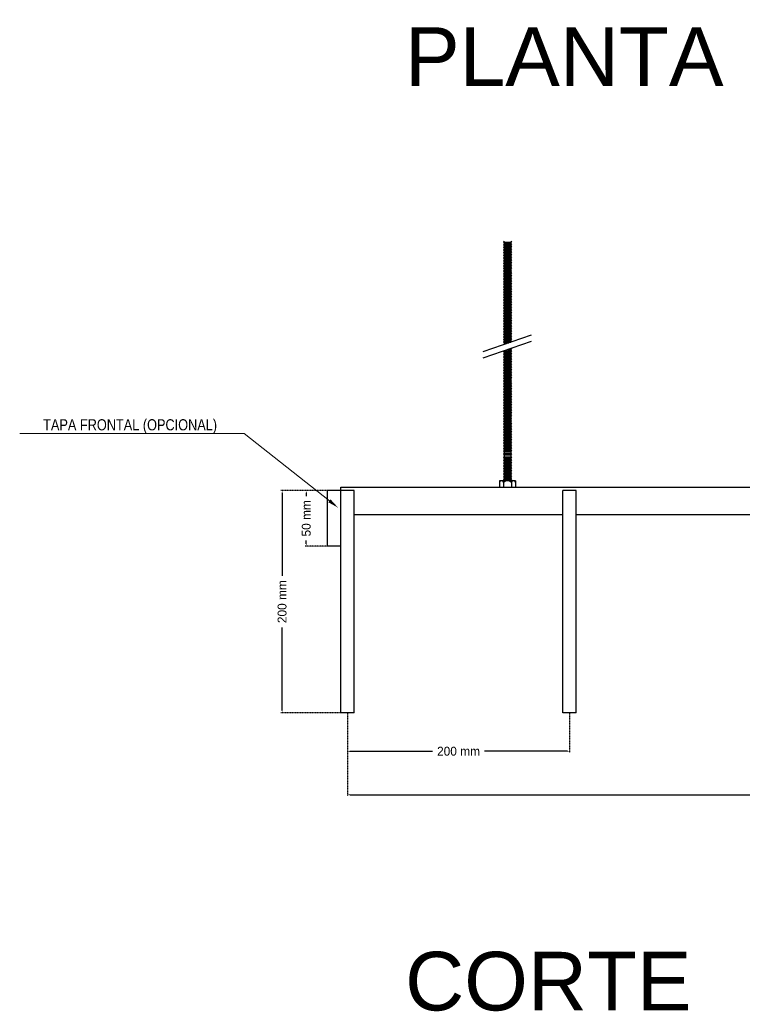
# Model space of a CAD drawing. Header units: millimetres. Extents: x 2538 to 24562, y 4449 to 23795.
# Tile 249 of 256: x 18332 to 18982, y 20853 to 21739. Entities that reach past the tile are written whole.
import ezdxf
from ezdxf import colors
from ezdxf.entities.mleader import LeaderData, LeaderLine
from ezdxf.math import Vec2, Vec3

# ---------------------------------------------------------------- set-up
doc = ezdxf.new("R2010")
doc.units = ezdxf.units.MM
doc.header["$PDMODE"] = 3
doc.linetypes.add('HIDDEN', pattern=[0.375, 0.25, -0.125])
doc.layers.add('_HD_tornillo', color=30, linetype='Continuous')
doc.layers.add('HD021_Text', color=2, linetype='Continuous', lineweight=9)
doc.layers.add('Make2D$Visible$Curves', color=7, linetype='Continuous', true_color=0x000000)
doc.layers.add('MEDIDAS', color=1, linetype='Continuous', true_color=0xff0000)
doc.styles.add('Arial Narrow', font='ARIALN.TTF')
doc.styles.add('Default', font='arial.ttf')
doc.dimstyles.new('HD_DIM', dxfattribs={"dimtxt": 8, "dimasz": 2, "dimexe": 1, "dimexo": 0, "dimgap": 2, "dimtad": 0, "dimdec": 0, "dimzin": 0, "dimdsep": 46, "dimtxsty": 'Standard', "dimcen": 0, "dimclrd": 256, "dimclre": 251, "dimclrt": 7, "dimadec": 0, "dimazin": 0, "dimtp": 0.05, "dimtm": 0.05, "dimtfac": 0.6, "dimtdec": 0, "dimtofl": 0, "dimtmove": 0, "dimatfit": 3, "dimfxl": 1, "dimtolj": 2, "dimtzin": 0, "dimarcsym": 0})

# ---------------------------------------------------------------- blocks, each defined once
blk = doc.blocks.new('*D64')
at = {"layer": 'Defpoints', "color": 0, "transparency": 16777216}
for p in [(18620.91, 21315.49), (18568.08, 21115.49), (18620.91, 21115.49)]:
    blk.add_point(p, dxfattribs=at)
at = {"layer": 'MEDIDAS', "color": 251, "linetype": 'HIDDEN', "lineweight": -2, "transparency": 16777216}
for p, q in [((18620.91, 21315.49), (18567.08, 21315.49)), ((18620.91, 21115.49), (18567.08, 21115.49))]:
    blk.add_line(p, q, dxfattribs=at)
at = {"layer": 'MEDIDAS', "lineweight": -2, "transparency": 16777216}
for p, q in [((18568.08, 21313.49), (18568.08, 21238.82)), ((18568.08, 21117.49), (18568.08, 21192.15))]:
    blk.add_line(p, q, dxfattribs=at)
at = {"layer": 'MEDIDAS', "transparency": 16777216}
for points in [[(18567.75, 21313.49), (18568.42, 21313.49), (18568.08, 21315.49)], [(18567.75, 21117.49), (18568.42, 21117.49), (18568.08, 21115.49)]]:
    blk.add_solid(points, dxfattribs=at)
at = {"layer": 'MEDIDAS', "color": 7, "transparency": 16777216, "insert": (18568.08, 21215.49), "char_height": 8, "attachment_point": 5, "rotation": 90}
blk.add_mtext('\\A2;200 mm', dxfattribs=at)
blk = doc.blocks.new('*D65')
at = {"layer": 'Defpoints', "color": 0, "transparency": 16777216}
for p in [(18608.91, 21315.49), (18589.84, 21265.49), (18608.91, 21265.49)]:
    blk.add_point(p, dxfattribs=at)
at = {"layer": 'MEDIDAS', "color": 251, "linetype": 'HIDDEN', "lineweight": -2, "transparency": 16777216}
for p, q in [((18608.91, 21315.49), (18588.84, 21315.49)), ((18608.91, 21265.49), (18588.84, 21265.49))]:
    blk.add_line(p, q, dxfattribs=at)
at = {"layer": 'MEDIDAS', "lineweight": -2, "transparency": 16777216}
for p, q in [((18589.84, 21313.49), (18589.84, 21310.49)), ((18589.84, 21267.49), (18589.84, 21270.49))]:
    blk.add_line(p, q, dxfattribs=at)
at = {"layer": 'MEDIDAS', "transparency": 16777216}
for points in [[(18589.5, 21313.49), (18590.17, 21313.49), (18589.84, 21315.49)], [(18589.5, 21267.49), (18590.17, 21267.49), (18589.84, 21265.49)]]:
    blk.add_solid(points, dxfattribs=at)
at = {"layer": 'MEDIDAS', "color": 7, "transparency": 16777216, "insert": (18589.84, 21290.49), "char_height": 8, "attachment_point": 5, "rotation": 90}
blk.add_mtext('\\A2;50 mm', dxfattribs=at)
blk = doc.blocks.new('*D66')
at = {"layer": 'Defpoints', "color": 0, "transparency": 16777216}
for p in [(18626.91, 21115.49), (18826.91, 21115.49), (18826.91, 21080.85)]:
    blk.add_point(p, dxfattribs=at)
at = {"layer": 'MEDIDAS', "color": 251, "linetype": 'HIDDEN', "lineweight": -2, "transparency": 16777216}
for p, q in [((18626.91, 21115.49), (18626.91, 21079.85)), ((18826.91, 21115.49), (18826.91, 21079.85))]:
    blk.add_line(p, q, dxfattribs=at)
at = {"layer": 'MEDIDAS', "lineweight": -2, "transparency": 16777216}
for p, q in [((18628.91, 21080.85), (18703.57, 21080.85)), ((18824.91, 21080.85), (18750.24, 21080.85))]:
    blk.add_line(p, q, dxfattribs=at)
at = {"layer": 'MEDIDAS', "transparency": 16777216}
for points in [[(18628.91, 21081.18), (18628.91, 21080.51), (18626.91, 21080.85)], [(18824.91, 21081.18), (18824.91, 21080.51), (18826.91, 21080.85)]]:
    blk.add_solid(points, dxfattribs=at)
at = {"layer": 'MEDIDAS', "color": 7, "transparency": 16777216, "insert": (18726.91, 21080.85), "char_height": 8, "attachment_point": 5}
blk.add_mtext('\\A2;200 mm', dxfattribs=at)
blk = doc.blocks.new('*D67')
at = {"layer": 'Defpoints', "color": 0, "transparency": 16777216}
for p in [(18626.91, 21115.49), (21026.91, 21115.49), (21026.91, 21041.76)]:
    blk.add_point(p, dxfattribs=at)
at = {"layer": 'MEDIDAS', "color": 251, "linetype": 'HIDDEN', "lineweight": -2, "transparency": 16777216}
for p, q in [((18626.91, 21115.49), (18626.91, 21040.76)), ((21026.91, 21115.49), (21026.91, 21040.76))]:
    blk.add_line(p, q, dxfattribs=at)
at = {"layer": 'MEDIDAS', "lineweight": -2, "transparency": 16777216}
for p, q in [((18628.91, 21041.76), (19799.57, 21041.76)), ((21024.91, 21041.76), (19854.24, 21041.76))]:
    blk.add_line(p, q, dxfattribs=at)
at = {"layer": 'MEDIDAS', "transparency": 16777216}
for points in [[(18628.91, 21042.09), (18628.91, 21041.42), (18626.91, 21041.76)], [(21024.91, 21042.09), (21024.91, 21041.42), (21026.91, 21041.76)]]:
    blk.add_solid(points, dxfattribs=at)
at = {"layer": 'MEDIDAS', "color": 7, "transparency": 16777216, "insert": (19826.91, 21041.76), "char_height": 8, "attachment_point": 5}
blk.add_mtext('\\A2;2400 mm', dxfattribs=at)

msp = doc.modelspace()

# ---------------------------------------------------------------- linework, layer by layer
at = {"layer": '_HD_tornillo'}
for p, q in [((18768.08, 21539.74), (18767.48, 21538.92)), ((18774.08, 21539.98), (18774.57, 21539.09)), ((18767.48, 21538.92), (18774.57, 21539.09)), ((18767.48, 21538.92), (18768.08, 21538.24)), ((18768.08, 21537.36), (18767.48, 21536.54)), ((18767.48, 21536.54), (18774.57, 21536.71)), ((18767.48, 21536.54), (18768.08, 21535.86)), ((18768.08, 21535.08), (18767.48, 21534.26)), ((18767.48, 21534.26), (18774.57, 21534.43)), ((18767.48, 21534.26), (18768.08, 21533.58)), ((18768.08, 21532.72), (18767.48, 21531.9)), ((18767.48, 21531.9), (18774.57, 21532.07)), ((18767.48, 21531.9), (18768.08, 21531.22)), ((18768.08, 21530.35), (18767.48, 21529.53)), ((18768.08, 21538.24), (18774.07, 21538.48)), ((18768.08, 21538.24), (18768.08, 21537.36)), ((18768.08, 21537.36), (18774.07, 21537.59)), ((18768.08, 21535.86), (18774.07, 21536.09)), ((18768.08, 21535.86), (18768.08, 21535.08)), ((18768.08, 21535.08), (18774.07, 21535.31)), ((18768.08, 21533.58), (18774.07, 21533.81)), ((18768.08, 21533.58), (18768.08, 21532.72)), ((18768.08, 21532.72), (18774.07, 21532.95)), ((18768.08, 21531.22), (18774.07, 21531.45)), ((18768.08, 21531.22), (18768.08, 21530.35)), ((18768.08, 21530.35), (18774.07, 21530.58)), ((18774.07, 21538.48), (18774.57, 21539.09)), ((18774.07, 21538.48), (18774.07, 21537.59)), ((18774.07, 21536.09), (18774.57, 21536.71)), ((18774.07, 21536.09), (18774.07, 21535.31)), ((18774.07, 21533.81), (18774.57, 21534.43)), ((18774.07, 21533.81), (18774.07, 21532.95)), ((18774.07, 21531.45), (18774.57, 21532.07)), ((18774.07, 21531.45), (18774.07, 21530.58)), ((18774.08, 21537.6), (18774.57, 21536.71)), ((18774.08, 21535.31), (18774.57, 21534.43)), ((18774.08, 21532.95), (18774.57, 21532.07)), ((18774.08, 21530.59), (18774.57, 21529.7)), ((18767.48, 21529.53), (18774.57, 21529.7)), ((18767.48, 21529.53), (18768.08, 21528.85)), ((18768.08, 21527.94), (18767.48, 21527.12)), ((18767.48, 21527.12), (18774.57, 21527.29)), ((18767.48, 21527.12), (18768.08, 21526.44)), ((18768.08, 21525.53), (18767.48, 21524.71)), ((18767.48, 21524.71), (18774.57, 21524.88)), ((18767.48, 21524.71), (18768.08, 21524.03)), ((18768.08, 21523.11), (18767.48, 21522.3)), ((18767.48, 21522.3), (18774.57, 21522.47)), ((18767.48, 21522.3), (18768.08, 21521.62)), ((18768.08, 21528.85), (18774.07, 21529.09)), ((18768.08, 21528.85), (18768.08, 21527.94)), ((18768.08, 21527.94), (18774.07, 21528.17)), ((18768.08, 21526.44), (18774.07, 21526.67)), ((18768.08, 21526.44), (18768.08, 21525.53)), ((18768.08, 21525.53), (18774.07, 21525.76)), ((18768.08, 21524.03), (18774.07, 21524.26)), ((18768.08, 21524.03), (18768.08, 21523.11)), ((18768.08, 21523.11), (18774.07, 21523.35)), ((18768.08, 21521.62), (18774.07, 21521.85)), ((18768.08, 21521.62), (18768.08, 21520.7)), ((18774.07, 21529.09), (18774.57, 21529.7)), ((18774.07, 21529.09), (18774.07, 21528.17)), ((18774.07, 21526.67), (18774.57, 21527.29)), ((18774.07, 21526.67), (18774.07, 21525.76)), ((18774.07, 21524.26), (18774.57, 21524.88)), ((18774.07, 21524.26), (18774.07, 21523.35)), ((18774.07, 21521.85), (18774.57, 21522.47)), ((18774.07, 21521.85), (18774.07, 21520.94)), ((18774.08, 21528.18), (18774.57, 21527.29)), ((18774.08, 21525.76), (18774.57, 21524.88)), ((18774.08, 21523.35), (18774.57, 21522.47)), ((18768.08, 21520.7), (18767.48, 21519.89)), ((18767.48, 21519.89), (18774.57, 21520.06)), ((18767.48, 21519.89), (18768.08, 21519.21)), ((18768.08, 21518.32), (18767.48, 21517.5)), ((18767.48, 21517.5), (18774.57, 21517.67)), ((18767.48, 21517.5), (18768.08, 21516.82)), ((18768.08, 21516.04), (18767.48, 21515.22)), ((18767.48, 21515.22), (18774.57, 21515.39)), ((18767.48, 21515.22), (18768.08, 21514.54)), ((18768.08, 21513.68), (18767.48, 21512.86)), ((18767.48, 21512.86), (18774.57, 21513.03)), ((18767.48, 21512.86), (18768.08, 21512.18)), ((18768.08, 21520.7), (18774.07, 21520.94)), ((18768.08, 21519.21), (18774.07, 21519.44)), ((18768.08, 21519.21), (18768.08, 21518.32)), ((18768.08, 21518.32), (18774.07, 21518.55)), ((18768.08, 21516.82), (18774.07, 21517.06)), ((18768.08, 21516.82), (18768.08, 21516.04)), ((18768.08, 21516.04), (18774.07, 21516.27)), ((18768.08, 21514.54), (18774.07, 21514.77)), ((18768.08, 21514.54), (18768.08, 21513.68)), ((18768.08, 21513.68), (18774.07, 21513.91)), ((18774.07, 21519.44), (18774.57, 21520.06)), ((18774.07, 21519.44), (18774.07, 21518.55)), ((18774.07, 21517.06), (18774.57, 21517.67)), ((18774.07, 21517.06), (18774.07, 21516.27)), ((18774.07, 21514.77), (18774.57, 21515.39)), ((18774.07, 21514.77), (18774.07, 21513.91)), ((18774.07, 21512.42), (18774.57, 21513.03)), ((18774.08, 21520.94), (18774.57, 21520.06)), ((18774.08, 21518.56), (18774.57, 21517.67)), ((18774.08, 21516.28), (18774.57, 21515.39)), ((18774.08, 21513.92), (18774.57, 21513.03)), ((18768.08, 21511.31), (18767.48, 21510.5)), ((18767.48, 21510.5), (18774.57, 21510.66)), ((18767.48, 21510.5), (18768.08, 21509.81)), ((18768.08, 21509.05), (18767.48, 21508.23)), ((18767.48, 21508.23), (18774.57, 21508.4)), ((18767.48, 21508.23), (18768.08, 21507.55)), ((18768.08, 21506.51), (18767.48, 21505.69)), ((18767.48, 21505.69), (18774.57, 21505.86)), ((18767.48, 21505.69), (18768.08, 21505.01)), ((18768.08, 21504.23), (18767.48, 21503.41)), ((18768.08, 21512.18), (18774.07, 21512.42)), ((18768.08, 21512.18), (18768.08, 21511.31)), ((18768.08, 21511.31), (18774.07, 21511.55)), ((18768.08, 21509.81), (18774.07, 21510.05)), ((18768.08, 21509.81), (18768.08, 21509.05)), ((18768.08, 21509.05), (18774.07, 21509.28)), ((18768.08, 21507.55), (18774.07, 21507.78)), ((18768.08, 21507.55), (18768.08, 21506.51)), ((18768.08, 21506.51), (18774.07, 21506.74)), ((18768.08, 21505.01), (18774.07, 21505.24)), ((18768.08, 21505.01), (18768.08, 21504.23)), ((18768.08, 21504.23), (18774.07, 21504.46)), ((18774.07, 21512.42), (18774.07, 21511.55)), ((18774.07, 21510.05), (18774.57, 21510.66)), ((18774.07, 21510.05), (18774.07, 21509.28)), ((18774.07, 21507.78), (18774.57, 21508.4)), ((18774.07, 21507.78), (18774.07, 21506.74)), ((18774.07, 21505.24), (18774.57, 21505.86)), ((18774.07, 21505.24), (18774.07, 21504.46)), ((18774.08, 21511.55), (18774.57, 21510.66)), ((18774.08, 21509.28), (18774.57, 21508.4)), ((18774.08, 21506.75), (18774.57, 21505.86)), ((18774.08, 21504.46), (18774.57, 21503.58)), ((18767.48, 21503.41), (18774.57, 21503.58)), ((18767.48, 21503.41), (18768.08, 21502.73)), ((18768.08, 21501.87), (18767.48, 21501.05)), ((18767.48, 21501.05), (18774.57, 21501.22)), ((18767.48, 21501.05), (18768.08, 21500.37)), ((18768.08, 21499.5), (18767.48, 21498.68)), ((18767.48, 21498.68), (18774.57, 21498.85)), ((18767.48, 21498.68), (18768.08, 21498)), ((18768.08, 21497.09), (18767.48, 21496.27)), ((18767.48, 21496.27), (18774.57, 21496.44)), ((18767.48, 21496.27), (18768.08, 21495.59)), ((18768.08, 21502.73), (18774.07, 21502.96)), ((18768.08, 21502.73), (18768.08, 21501.87)), ((18768.08, 21501.87), (18774.07, 21502.1)), ((18768.08, 21500.37), (18774.07, 21500.6)), ((18768.08, 21500.37), (18768.08, 21499.5)), ((18768.08, 21499.5), (18774.07, 21499.73)), ((18768.08, 21498), (18774.07, 21498.24)), ((18768.08, 21498), (18768.08, 21497.09)), ((18768.08, 21497.09), (18774.07, 21497.32)), ((18768.08, 21495.59), (18774.07, 21495.82)), ((18768.08, 21495.59), (18768.08, 21494.71)), ((18768.08, 21494.71), (18774.07, 21494.94)), ((18774.07, 21502.96), (18774.57, 21503.58)), ((18774.07, 21502.96), (18774.07, 21502.1)), ((18774.07, 21500.6), (18774.57, 21501.22)), ((18774.07, 21500.6), (18774.07, 21499.73)), ((18774.07, 21498.24), (18774.57, 21498.85)), ((18774.07, 21498.24), (18774.07, 21497.32)), ((18774.07, 21495.82), (18774.57, 21496.44)), ((18774.07, 21495.82), (18774.07, 21494.94)), ((18774.08, 21502.1), (18774.57, 21501.22)), ((18774.08, 21499.74), (18774.57, 21498.85)), ((18774.08, 21497.32), (18774.57, 21496.44)), ((18774.08, 21494.94), (18774.57, 21494.06)), ((18768.08, 21494.71), (18767.48, 21493.89)), ((18767.48, 21493.89), (18774.57, 21494.06)), ((18767.48, 21493.89), (18768.08, 21493.21)), ((18768.08, 21492.42), (18767.48, 21491.61)), ((18767.48, 21491.61), (18774.57, 21491.78)), ((18767.48, 21491.61), (18768.08, 21490.93)), ((18768.08, 21490.06), (18767.48, 21489.25)), ((18767.48, 21489.25), (18774.57, 21489.42)), ((18767.48, 21489.25), (18768.08, 21488.57)), ((18768.08, 21487.7), (18767.48, 21486.88)), ((18767.48, 21486.88), (18774.57, 21487.05)), ((18767.48, 21486.88), (18768.08, 21486.2)), ((18768.08, 21493.21), (18774.07, 21493.44)), ((18768.08, 21493.21), (18768.08, 21492.42)), ((18768.08, 21492.42), (18774.07, 21492.66)), ((18768.08, 21490.93), (18774.07, 21491.16)), ((18768.08, 21490.93), (18768.08, 21490.06)), ((18768.08, 21490.06), (18774.07, 21490.3)), ((18768.08, 21488.57), (18774.07, 21488.8)), ((18768.08, 21488.57), (18768.08, 21487.7)), ((18768.08, 21487.7), (18774.07, 21487.93)), ((18768.08, 21486.2), (18774.07, 21486.43)), ((18768.08, 21486.2), (18768.08, 21485.29)), ((18774.07, 21493.44), (18774.57, 21494.06)), ((18774.07, 21493.44), (18774.07, 21492.66)), ((18774.07, 21491.16), (18774.57, 21491.78)), ((18774.07, 21491.16), (18774.07, 21490.3)), ((18774.07, 21488.8), (18774.57, 21489.42)), ((18774.07, 21488.8), (18774.07, 21487.93)), ((18774.07, 21486.43), (18774.57, 21487.05)), ((18774.07, 21486.43), (18774.07, 21485.52)), ((18774.08, 21492.66), (18774.57, 21491.78)), ((18774.08, 21490.3), (18774.57, 21489.42)), ((18774.08, 21487.93), (18774.57, 21487.05)), ((18768.08, 21485.29), (18767.48, 21484.47)), ((18767.48, 21484.47), (18774.57, 21484.64)), ((18767.48, 21484.47), (18768.08, 21483.79)), ((18768.08, 21482.87), (18767.48, 21482.06)), ((18767.48, 21482.06), (18774.57, 21482.23)), ((18767.48, 21482.06), (18768.08, 21481.38)), ((18768.08, 21480.46), (18767.48, 21479.65)), ((18767.48, 21479.65), (18774.57, 21479.81)), ((18767.48, 21479.65), (18768.08, 21478.96)), ((18768.08, 21478.05), (18767.48, 21477.23)), ((18767.48, 21477.23), (18774.57, 21477.4)), ((18767.48, 21477.23), (18768.08, 21476.55)), ((18768.08, 21485.29), (18774.07, 21485.52)), ((18768.08, 21483.79), (18774.07, 21484.02)), ((18768.08, 21483.79), (18768.08, 21482.87)), ((18768.08, 21482.87), (18774.07, 21483.11)), ((18768.08, 21481.38), (18774.07, 21481.61)), ((18768.08, 21481.38), (18768.08, 21480.46)), ((18768.08, 21480.46), (18774.07, 21480.69)), ((18768.08, 21478.96), (18774.07, 21479.2)), ((18768.08, 21478.96), (18768.08, 21478.05)), ((18768.08, 21478.05), (18774.07, 21478.28)), ((18774.07, 21484.02), (18774.57, 21484.64)), ((18774.07, 21484.02), (18774.07, 21483.11)), ((18774.07, 21481.61), (18774.57, 21482.23)), ((18774.07, 21481.61), (18774.07, 21480.69)), ((18774.07, 21479.2), (18774.57, 21479.81)), ((18774.07, 21479.2), (18774.07, 21478.28)), ((18774.07, 21476.79), (18774.57, 21477.4)), ((18774.08, 21485.52), (18774.57, 21484.64)), ((18774.08, 21483.11), (18774.57, 21482.23)), ((18774.08, 21480.7), (18774.57, 21479.81)), ((18774.08, 21478.29), (18774.57, 21477.4)), ((18768.08, 21475.67), (18767.48, 21474.85)), ((18767.48, 21474.85), (18774.57, 21475.02)), ((18767.48, 21474.85), (18768.08, 21474.17)), ((18768.08, 21473.39), (18767.48, 21472.57)), ((18767.48, 21472.57), (18774.57, 21472.74)), ((18767.48, 21472.57), (18768.08, 21471.89)), ((18768.08, 21471.03), (18767.48, 21470.21)), ((18767.48, 21470.21), (18774.57, 21470.38)), ((18767.48, 21470.21), (18768.08, 21469.53)), ((18768.08, 21468.66), (18767.48, 21467.84)), ((18768.08, 21476.55), (18774.07, 21476.79)), ((18768.08, 21476.55), (18768.08, 21475.67)), ((18768.08, 21475.67), (18774.07, 21475.9)), ((18768.08, 21474.17), (18774.07, 21474.4)), ((18768.08, 21474.17), (18768.08, 21473.39)), ((18768.08, 21473.39), (18774.07, 21473.62)), ((18768.08, 21471.89), (18774.07, 21472.12)), ((18768.08, 21471.89), (18768.08, 21471.03)), ((18768.08, 21471.03), (18774.07, 21471.26)), ((18768.08, 21469.53), (18774.07, 21469.76)), ((18768.08, 21469.53), (18768.08, 21468.66)), ((18768.08, 21468.66), (18774.07, 21468.89)), ((18774.07, 21476.79), (18774.07, 21475.9)), ((18774.07, 21474.4), (18774.57, 21475.02)), ((18774.07, 21474.4), (18774.07, 21473.62)), ((18774.07, 21472.12), (18774.57, 21472.74)), ((18774.07, 21472.12), (18774.07, 21471.26)), ((18774.07, 21469.76), (18774.57, 21470.38)), ((18774.07, 21469.76), (18774.07, 21468.89)), ((18774.08, 21475.9), (18774.57, 21475.02)), ((18774.08, 21473.62), (18774.57, 21472.74)), ((18774.08, 21471.26), (18774.57, 21470.38)), ((18774.08, 21468.9), (18774.57, 21468.01)), ((18767.48, 21467.84), (18774.57, 21468.01)), ((18767.48, 21467.84), (18768.08, 21467.16)), ((18768.08, 21466.39), (18767.48, 21465.58)), ((18767.48, 21465.58), (18774.57, 21465.74)), ((18767.48, 21465.58), (18768.08, 21464.89)), ((18768.08, 21463.85), (18767.48, 21463.04)), ((18767.48, 21463.04), (18774.57, 21463.21)), ((18767.48, 21463.04), (18768.08, 21462.36)), ((18768.08, 21461.57), (18767.48, 21460.76)), ((18767.48, 21460.76), (18774.57, 21460.92)), ((18767.48, 21460.76), (18768.08, 21460.08)), ((18768.08, 21467.16), (18774.07, 21467.39)), ((18768.08, 21467.16), (18768.08, 21466.39)), ((18768.08, 21466.39), (18774.07, 21466.63)), ((18768.08, 21464.89), (18774.07, 21465.13)), ((18768.08, 21464.89), (18768.08, 21463.85)), ((18768.08, 21463.85), (18774.07, 21464.09)), ((18768.08, 21462.36), (18774.07, 21462.59)), ((18768.08, 21462.36), (18768.08, 21461.57)), ((18768.08, 21461.57), (18774.07, 21461.81)), ((18768.08, 21460.08), (18774.07, 21460.31)), ((18768.08, 21460.08), (18768.08, 21459.21)), ((18768.08, 21459.21), (18774.07, 21459.45)), ((18774.07, 21467.39), (18774.57, 21468.01)), ((18774.07, 21467.39), (18774.07, 21466.63)), ((18774.07, 21465.13), (18774.57, 21465.74)), ((18774.07, 21465.13), (18774.07, 21464.09)), ((18774.07, 21462.59), (18774.57, 21463.21)), ((18774.07, 21462.59), (18774.07, 21461.81)), ((18774.07, 21460.31), (18774.57, 21460.92)), ((18774.07, 21460.31), (18774.07, 21459.45)), ((18774.08, 21466.63), (18774.57, 21465.74)), ((18774.08, 21464.09), (18774.57, 21463.21)), ((18774.08, 21461.81), (18774.57, 21460.92)), ((18774.08, 21459.45), (18774.57, 21458.57)), ((18749.02, 21440.46), (18792.54, 21455.47)), ((18768.08, 21459.21), (18767.48, 21458.4)), ((18767.48, 21458.4), (18774.57, 21458.57)), ((18767.48, 21458.4), (18768.08, 21457.72)), ((18768.08, 21456.85), (18767.48, 21456.03)), ((18767.48, 21456.03), (18774.57, 21456.2)), ((18767.48, 21456.03), (18768.08, 21455.35)), ((18768.08, 21454.43), (18767.48, 21453.62)), ((18767.48, 21453.62), (18774.57, 21453.79)), ((18767.48, 21453.62), (18768.08, 21452.94)), ((18768.08, 21452.05), (18767.48, 21451.24)), ((18767.48, 21451.24), (18774.57, 21451.4)), ((18767.48, 21451.24), (18768.08, 21450.55)), ((18768.08, 21457.72), (18774.07, 21457.95)), ((18768.08, 21457.72), (18768.08, 21456.85)), ((18768.08, 21456.85), (18774.07, 21457.08)), ((18768.08, 21455.35), (18774.07, 21455.58)), ((18768.08, 21455.35), (18768.08, 21454.43)), ((18768.08, 21454.43), (18774.07, 21454.67)), ((18768.08, 21452.94), (18774.07, 21453.17)), ((18768.08, 21452.94), (18768.08, 21452.05)), ((18768.08, 21452.05), (18774.07, 21452.29)), ((18768.08, 21450.55), (18774.07, 21450.79)), ((18768.08, 21450.55), (18768.08, 21449.77)), ((18774.07, 21457.95), (18774.57, 21458.57)), ((18774.07, 21457.95), (18774.07, 21457.08)), ((18774.07, 21455.58), (18774.57, 21456.2)), ((18774.07, 21455.58), (18774.07, 21454.67)), ((18774.07, 21453.17), (18774.57, 21453.79)), ((18774.07, 21453.17), (18774.07, 21452.29)), ((18774.07, 21450.79), (18774.57, 21451.4)), ((18774.07, 21450.79), (18774.07, 21450)), ((18774.08, 21457.08), (18774.57, 21456.2)), ((18774.08, 21454.67), (18774.57, 21453.79)), ((18774.08, 21452.29), (18774.57, 21451.4)), ((18749.02, 21434.79), (18792.54, 21449.8)), ((18768.08, 21449.77), (18767.48, 21448.95)), ((18767.48, 21448.95), (18774.1, 21449.11)), ((18767.48, 21448.95), (18768.08, 21448.27)), ((18768.08, 21447.41), (18767.71, 21446.91)), ((18768.08, 21449.77), (18774.07, 21450)), ((18768.08, 21448.27), (18772.13, 21448.43)), ((18768.08, 21448.27), (18768.08, 21447.41)), ((18768.08, 21447.41), (18769.31, 21447.46)), ((18771.16, 21442.43), (18774.02, 21442.49)), ((18773.04, 21443.07), (18774.53, 21443.11)), ((18774.02, 21442.49), (18774.53, 21443.11)), ((18774.02, 21442.49), (18774.02, 21441.56)), ((18774.08, 21450.01), (18774.5, 21449.25)), ((18774.3, 21443.51), (18774.53, 21443.11)), ((18768.05, 21441.33), (18767.44, 21440.51)), ((18767.44, 21440.51), (18774.54, 21440.68)), ((18767.44, 21440.51), (18768.05, 21439.83)), ((18768.06, 21438.9), (18767.45, 21438.08)), ((18767.45, 21438.08), (18774.55, 21438.25)), ((18767.45, 21438.08), (18768.06, 21437.4)), ((18768.06, 21436.47), (18767.45, 21435.65)), ((18767.45, 21435.65), (18774.55, 21435.82)), ((18767.45, 21435.65), (18768.06, 21434.97)), ((18768.06, 21434.06), (18767.45, 21433.24)), ((18767.45, 21433.24), (18774.55, 21433.41)), ((18767.45, 21433.24), (18768.06, 21432.56)), ((18768.05, 21441.33), (18774.04, 21441.56)), ((18768.05, 21439.83), (18774.04, 21440.07)), ((18768.05, 21439.83), (18768.05, 21438.9)), ((18768.06, 21438.9), (18774.05, 21439.13)), ((18768.06, 21437.4), (18774.05, 21437.64)), ((18768.06, 21437.4), (18768.06, 21436.47)), ((18768.06, 21436.47), (18774.05, 21436.7)), ((18768.06, 21434.97), (18774.05, 21435.2)), ((18768.06, 21434.97), (18768.06, 21434.06)), ((18768.06, 21434.06), (18774.05, 21434.29)), ((18774.04, 21440.07), (18774.54, 21440.68)), ((18774.04, 21440.07), (18774.04, 21439.13)), ((18774.05, 21441.57), (18774.54, 21440.68)), ((18774.05, 21439.14), (18774.55, 21438.25)), ((18774.05, 21437.64), (18774.55, 21438.25)), ((18774.05, 21437.64), (18774.05, 21436.7)), ((18774.05, 21436.7), (18774.55, 21435.82)), ((18774.05, 21435.2), (18774.55, 21435.82)), ((18774.05, 21435.2), (18774.05, 21434.29)), ((18774.05, 21434.29), (18774.55, 21433.41)), ((18774.05, 21432.79), (18774.55, 21433.41)), ((18768.06, 21431.64), (18767.45, 21430.83)), ((18767.45, 21430.83), (18774.55, 21431)), ((18767.45, 21430.83), (18768.06, 21430.15)), ((18768.06, 21429.21), (18767.45, 21428.39)), ((18767.45, 21428.39), (18774.55, 21428.56)), ((18767.45, 21428.39), (18768.06, 21427.71)), ((18768.06, 21426.8), (18767.45, 21425.98)), ((18767.45, 21425.98), (18774.55, 21426.15)), ((18767.45, 21425.98), (18768.06, 21425.3)), ((18768.06, 21424.36), (18767.45, 21423.55)), ((18768.06, 21432.56), (18774.05, 21432.79)), ((18768.06, 21432.56), (18768.06, 21431.64)), ((18768.06, 21431.64), (18774.05, 21431.88)), ((18768.06, 21430.15), (18774.05, 21430.38)), ((18768.06, 21430.15), (18768.06, 21429.21)), ((18768.06, 21429.21), (18774.05, 21429.44)), ((18768.06, 21427.71), (18774.05, 21427.95)), ((18768.06, 21427.71), (18768.06, 21426.8)), ((18768.06, 21426.8), (18774.05, 21427.03)), ((18768.06, 21425.3), (18774.05, 21425.53)), ((18768.06, 21425.3), (18768.06, 21424.36)), ((18768.06, 21424.36), (18774.05, 21424.6)), ((18774.05, 21432.79), (18774.05, 21431.88)), ((18774.05, 21431.88), (18774.55, 21431)), ((18774.05, 21430.38), (18774.55, 21431)), ((18774.05, 21430.38), (18774.05, 21429.44)), ((18774.05, 21429.45), (18774.55, 21428.56)), ((18774.05, 21427.95), (18774.55, 21428.56)), ((18774.05, 21427.95), (18774.05, 21427.03)), ((18774.05, 21427.03), (18774.55, 21426.15)), ((18774.05, 21425.53), (18774.55, 21426.15)), ((18774.05, 21425.53), (18774.05, 21424.6)), ((18774.05, 21424.6), (18774.55, 21423.72)), ((18767.45, 21423.55), (18774.55, 21423.72)), ((18767.45, 21423.55), (18768.06, 21422.87)), ((18768.07, 21421.96), (18767.47, 21421.14)), ((18767.47, 21421.14), (18774.57, 21421.31)), ((18767.47, 21421.14), (18768.07, 21420.46)), ((18768.07, 21419.53), (18767.47, 21418.71)), ((18767.47, 21418.71), (18774.57, 21418.88)), ((18767.47, 21418.71), (18768.07, 21418.03)), ((18768.07, 21417.11), (18767.47, 21416.3)), ((18767.47, 21416.3), (18774.57, 21416.47)), ((18767.47, 21416.3), (18768.07, 21415.62)), ((18768.06, 21422.87), (18774.05, 21423.1)), ((18768.06, 21422.87), (18768.06, 21421.95)), ((18768.07, 21421.96), (18774.06, 21422.19)), ((18768.07, 21420.46), (18774.06, 21420.7)), ((18768.07, 21420.46), (18768.07, 21419.53)), ((18768.07, 21419.53), (18774.06, 21419.76)), ((18768.07, 21418.03), (18774.06, 21418.26)), ((18768.07, 21418.03), (18768.07, 21417.11)), ((18768.07, 21417.11), (18774.06, 21417.35)), ((18768.07, 21415.62), (18774.06, 21415.85)), ((18768.07, 21415.62), (18768.07, 21414.7)), ((18774.05, 21423.1), (18774.55, 21423.72)), ((18774.05, 21423.1), (18774.05, 21422.19)), ((18774.06, 21420.7), (18774.57, 21421.31)), ((18774.06, 21420.7), (18774.06, 21419.76)), ((18774.06, 21418.26), (18774.57, 21418.88)), ((18774.06, 21418.26), (18774.06, 21417.35)), ((18774.06, 21415.85), (18774.57, 21416.47)), ((18774.06, 21415.85), (18774.06, 21414.94)), ((18774.07, 21422.2), (18774.57, 21421.31)), ((18774.07, 21419.76), (18774.57, 21418.88)), ((18774.07, 21417.35), (18774.57, 21416.47)), ((18768.07, 21414.7), (18767.47, 21413.89)), ((18767.47, 21413.89), (18774.57, 21414.05)), ((18767.47, 21413.89), (18768.07, 21413.2)), ((18768.07, 21412.27), (18767.47, 21411.45)), ((18767.47, 21411.45), (18774.57, 21411.62)), ((18767.47, 21411.45), (18768.07, 21410.77)), ((18768.07, 21409.86), (18767.47, 21409.04)), ((18767.47, 21409.04), (18774.57, 21409.21)), ((18767.47, 21409.04), (18768.07, 21408.36)), ((18768.07, 21407.42), (18767.47, 21406.61)), ((18767.47, 21406.61), (18774.57, 21406.77)), ((18767.47, 21406.61), (18768.07, 21405.92)), ((18768.07, 21414.7), (18774.06, 21414.94)), ((18768.07, 21413.2), (18774.06, 21413.44)), ((18768.07, 21413.2), (18768.07, 21412.27)), ((18768.07, 21412.27), (18774.06, 21412.5)), ((18768.07, 21410.77), (18774.06, 21411)), ((18768.07, 21410.77), (18768.07, 21409.86)), ((18768.07, 21409.86), (18774.06, 21410.09)), ((18768.07, 21408.36), (18774.06, 21408.59)), ((18768.07, 21408.36), (18768.07, 21407.42)), ((18768.07, 21407.42), (18774.06, 21407.66)), ((18774.06, 21413.44), (18774.57, 21414.05)), ((18774.06, 21413.44), (18774.06, 21412.5)), ((18774.06, 21411), (18774.57, 21411.62)), ((18774.06, 21411), (18774.06, 21410.09)), ((18774.06, 21408.59), (18774.57, 21409.21)), ((18774.06, 21408.59), (18774.06, 21407.66)), ((18774.06, 21406.16), (18774.57, 21406.77)), ((18774.07, 21414.94), (18774.57, 21414.05)), ((18774.07, 21412.5), (18774.57, 21411.62)), ((18774.07, 21410.09), (18774.57, 21409.21)), ((18774.07, 21407.66), (18774.57, 21406.77)), ((18768.08, 21405.01), (18767.48, 21404.2)), ((18767.48, 21404.2), (18774.57, 21404.37)), ((18767.48, 21404.2), (18768.08, 21403.52)), ((18768.08, 21402.58), (18767.48, 21401.76)), ((18767.48, 21401.76), (18774.57, 21401.93)), ((18767.48, 21401.76), (18768.08, 21401.08)), ((18768.08, 21400.17), (18767.48, 21399.35)), ((18767.48, 21399.35), (18774.57, 21399.52)), ((18767.48, 21399.35), (18768.08, 21398.67)), ((18768.08, 21397.76), (18767.48, 21396.94)), ((18768.07, 21405.92), (18774.06, 21406.16)), ((18768.07, 21405.92), (18768.07, 21405.01)), ((18768.08, 21405.01), (18774.07, 21405.25)), ((18768.08, 21403.52), (18774.07, 21403.75)), ((18768.08, 21403.52), (18768.08, 21402.58)), ((18768.08, 21402.58), (18774.07, 21402.81)), ((18768.08, 21401.08), (18774.07, 21401.32)), ((18768.08, 21401.08), (18768.08, 21400.17)), ((18768.08, 21400.17), (18774.07, 21400.4)), ((18768.08, 21398.67), (18774.07, 21398.9)), ((18768.08, 21398.67), (18768.08, 21397.76)), ((18768.08, 21397.76), (18774.07, 21397.99)), ((18774.06, 21406.16), (18774.06, 21405.24)), ((18774.07, 21403.75), (18774.57, 21404.37)), ((18774.07, 21403.75), (18774.07, 21402.81)), ((18774.07, 21401.32), (18774.57, 21401.93)), ((18774.07, 21401.32), (18774.07, 21400.4)), ((18774.07, 21398.9), (18774.57, 21399.52)), ((18774.07, 21398.9), (18774.07, 21397.99)), ((18774.08, 21405.25), (18774.57, 21404.37)), ((18774.08, 21402.82), (18774.57, 21401.93)), ((18774.08, 21400.41), (18774.57, 21399.52)), ((18774.08, 21397.99), (18774.57, 21397.11)), ((18767.48, 21396.94), (18774.57, 21397.11)), ((18767.48, 21396.94), (18768.08, 21396.26)), ((18768.08, 21395.32), (18767.48, 21394.51)), ((18767.48, 21394.51), (18774.57, 21394.68)), ((18767.48, 21394.51), (18768.08, 21393.83)), ((18768.08, 21392.91), (18767.48, 21392.09)), ((18767.48, 21392.09), (18774.57, 21392.26)), ((18767.48, 21392.09), (18768.08, 21391.41)), ((18768.08, 21390.48), (18767.48, 21389.66)), ((18767.48, 21389.66), (18774.57, 21389.83)), ((18767.48, 21389.66), (18768.08, 21388.98)), ((18768.08, 21396.26), (18774.07, 21396.49)), ((18768.08, 21396.26), (18768.08, 21395.32)), ((18768.08, 21395.32), (18774.07, 21395.56)), ((18768.08, 21393.83), (18774.07, 21394.06)), ((18768.08, 21393.83), (18768.08, 21392.91)), ((18768.08, 21392.91), (18774.07, 21393.14)), ((18768.08, 21391.41), (18774.07, 21391.65)), ((18768.08, 21391.41), (18768.08, 21390.48)), ((18768.08, 21390.48), (18774.07, 21390.71)), ((18768.08, 21388.98), (18774.07, 21389.21)), ((18768.08, 21388.98), (18768.08, 21388.07)), ((18774.07, 21396.49), (18774.57, 21397.11)), ((18774.07, 21396.49), (18774.07, 21395.56)), ((18774.07, 21394.06), (18774.57, 21394.68)), ((18774.07, 21394.06), (18774.07, 21393.14)), ((18774.07, 21391.65), (18774.57, 21392.26)), ((18774.07, 21391.65), (18774.07, 21390.71)), ((18774.07, 21389.21), (18774.57, 21389.83)), ((18774.07, 21389.21), (18774.07, 21388.3)), ((18774.08, 21395.56), (18774.57, 21394.68)), ((18774.08, 21393.15), (18774.57, 21392.26)), ((18774.08, 21390.71), (18774.57, 21389.83)), ((18768.08, 21388.07), (18767.48, 21387.25)), ((18767.48, 21387.25), (18774.57, 21387.42)), ((18767.48, 21387.25), (18768.08, 21386.57)), ((18768.08, 21385.65), (18767.48, 21384.84)), ((18767.48, 21384.84), (18774.57, 21385.01)), ((18767.48, 21384.84), (18768.08, 21384.16)), ((18768.08, 21383.22), (18767.48, 21382.4)), ((18767.48, 21382.4), (18774.57, 21382.57)), ((18767.48, 21382.4), (18768.08, 21381.72)), ((18768.08, 21380.81), (18767.48, 21379.99)), ((18767.48, 21379.99), (18774.57, 21380.16)), ((18767.48, 21379.99), (18768.08, 21379.31)), ((18768.08, 21388.07), (18774.07, 21388.3)), ((18768.08, 21386.57), (18774.07, 21386.8)), ((18768.08, 21386.57), (18768.08, 21385.65)), ((18768.08, 21385.65), (18774.07, 21385.89)), ((18768.08, 21384.16), (18774.07, 21384.39)), ((18768.08, 21384.16), (18768.08, 21383.22)), ((18768.08, 21383.22), (18774.07, 21383.45)), ((18768.08, 21381.72), (18774.07, 21381.96)), ((18768.08, 21381.72), (18768.08, 21380.81)), ((18768.08, 21380.81), (18774.07, 21381.04)), ((18774.07, 21386.8), (18774.57, 21387.42)), ((18774.07, 21386.8), (18774.07, 21385.89)), ((18774.07, 21384.39), (18774.57, 21385.01)), ((18774.07, 21384.39), (18774.07, 21383.45)), ((18774.07, 21381.96), (18774.57, 21382.57)), ((18774.07, 21381.96), (18774.07, 21381.04)), ((18774.07, 21379.54), (18774.57, 21380.16)), ((18774.08, 21388.3), (18774.57, 21387.42)), ((18774.08, 21385.89), (18774.57, 21385.01)), ((18774.08, 21383.46), (18774.57, 21382.57)), ((18774.08, 21381.04), (18774.57, 21380.16)), ((18768.08, 21378.4), (18767.48, 21377.58)), ((18767.48, 21377.58), (18774.57, 21377.75)), ((18767.48, 21377.58), (18768.08, 21376.9)), ((18768.08, 21375.96), (18767.48, 21375.15)), ((18767.48, 21375.15), (18774.57, 21375.31)), ((18767.48, 21375.15), (18768.08, 21374.46)), ((18768.08, 21373.55), (18767.48, 21372.73)), ((18767.48, 21372.73), (18774.57, 21372.9)), ((18767.48, 21372.73), (18768.08, 21372.05)), ((18768.08, 21371.12), (18767.48, 21370.3)), ((18768.08, 21379.31), (18774.07, 21379.54)), ((18768.08, 21379.31), (18768.08, 21378.4)), ((18768.08, 21378.4), (18774.07, 21378.63)), ((18768.08, 21376.9), (18774.07, 21377.13)), ((18768.08, 21376.9), (18768.08, 21375.96)), ((18768.08, 21375.96), (18774.07, 21376.2)), ((18768.08, 21374.46), (18774.07, 21374.7)), ((18768.08, 21374.46), (18768.08, 21373.55)), ((18768.08, 21373.55), (18774.07, 21373.78)), ((18768.08, 21372.05), (18774.07, 21372.29)), ((18768.08, 21372.05), (18768.08, 21371.12)), ((18768.08, 21371.12), (18774.07, 21371.35)), ((18774.07, 21379.54), (18774.07, 21378.63)), ((18774.07, 21377.13), (18774.57, 21377.75)), ((18774.07, 21377.13), (18774.07, 21376.2)), ((18774.07, 21374.7), (18774.57, 21375.31)), ((18774.07, 21374.7), (18774.07, 21373.78)), ((18774.07, 21372.29), (18774.57, 21372.9)), ((18774.07, 21372.29), (18774.07, 21371.35)), ((18774.08, 21378.63), (18774.57, 21377.75)), ((18774.08, 21376.2), (18774.57, 21375.31)), ((18774.08, 21373.79), (18774.57, 21372.9)), ((18774.08, 21371.35), (18774.57, 21370.47)), ((18767.48, 21370.3), (18774.57, 21370.47)), ((18767.48, 21370.3), (18768.08, 21369.62)), ((18768.08, 21368.7), (18767.48, 21367.89)), ((18767.48, 21367.89), (18774.57, 21368.06)), ((18767.48, 21367.89), (18768.08, 21367.21)), ((18768.08, 21366.29), (18767.48, 21365.48)), ((18767.48, 21365.48), (18774.57, 21365.64)), ((18767.48, 21365.48), (18768.08, 21364.8)), ((18768.08, 21363.86), (18767.48, 21363.04)), ((18767.48, 21363.04), (18774.57, 21363.21)), ((18767.48, 21363.04), (18768.08, 21362.36)), ((18768.08, 21369.62), (18774.07, 21369.85)), ((18768.08, 21369.62), (18768.08, 21368.7)), ((18768.08, 21368.7), (18774.07, 21368.94)), ((18768.08, 21367.21), (18774.07, 21367.44)), ((18768.08, 21367.21), (18768.08, 21366.29)), ((18768.08, 21366.29), (18774.07, 21366.53)), ((18768.08, 21364.8), (18774.07, 21365.03)), ((18768.08, 21364.8), (18768.08, 21363.86)), ((18768.08, 21363.86), (18774.07, 21364.09)), ((18768.08, 21362.36), (18774.07, 21362.59)), ((18768.08, 21362.36), (18768.08, 21361.45)), ((18774.07, 21369.85), (18774.57, 21370.47)), ((18774.07, 21369.85), (18774.07, 21368.94)), ((18774.07, 21367.44), (18774.57, 21368.06)), ((18774.07, 21367.44), (18774.07, 21366.53)), ((18774.07, 21365.03), (18774.57, 21365.64)), ((18774.07, 21365.03), (18774.07, 21364.09)), ((18774.07, 21362.59), (18774.57, 21363.21)), ((18774.07, 21362.59), (18774.07, 21361.68)), ((18774.08, 21368.94), (18774.57, 21368.06)), ((18774.08, 21366.53), (18774.57, 21365.64)), ((18774.08, 21364.1), (18774.57, 21363.21)), ((18768.08, 21361.45), (18767.48, 21360.63)), ((18767.48, 21360.63), (18774.57, 21360.8)), ((18767.48, 21360.63), (18768.08, 21359.95)), ((18768.08, 21359.04), (18767.48, 21358.22)), ((18767.48, 21358.22), (18774.57, 21358.39)), ((18767.48, 21358.22), (18768.08, 21357.54)), ((18768.08, 21356.47), (18767.48, 21355.65)), ((18767.48, 21355.65), (18774.57, 21355.82)), ((18767.48, 21355.65), (18768.08, 21354.97)), ((18768.08, 21354.04), (18767.48, 21353.22)), ((18767.48, 21353.22), (18774.57, 21353.39)), ((18767.48, 21353.22), (18768.08, 21352.54)), ((18768.08, 21361.45), (18774.07, 21361.68)), ((18768.08, 21359.95), (18774.07, 21360.18)), ((18768.08, 21359.95), (18768.08, 21359.04)), ((18768.08, 21359.04), (18774.07, 21359.27)), ((18768.08, 21357.54), (18774.07, 21357.77)), ((18768.08, 21357.54), (18768.08, 21356.47)), ((18768.08, 21356.47), (18774.07, 21356.7)), ((18768.08, 21354.97), (18774.07, 21355.2)), ((18768.08, 21354.97), (18768.08, 21354.04)), ((18768.08, 21354.04), (18774.07, 21354.27)), ((18774.07, 21360.18), (18774.57, 21360.8)), ((18774.07, 21360.18), (18774.07, 21359.27)), ((18774.07, 21357.77), (18774.57, 21358.39)), ((18774.07, 21357.77), (18774.07, 21356.7)), ((18774.07, 21355.2), (18774.57, 21355.82)), ((18774.07, 21355.2), (18774.07, 21354.27)), ((18774.07, 21352.77), (18774.57, 21353.39)), ((18774.08, 21361.68), (18774.57, 21360.8)), ((18774.08, 21359.27), (18774.57, 21358.39)), ((18774.08, 21356.71), (18774.57, 21355.82)), ((18774.08, 21354.27), (18774.57, 21353.39)), ((18768.08, 21351.62), (18767.48, 21350.81)), ((18767.48, 21350.81), (18774.57, 21350.98)), ((18767.48, 21350.81), (18768.08, 21350.13)), ((18768.08, 21349.21), (18767.48, 21348.13)), ((18767.48, 21348.13), (18774.57, 21348.3)), ((18767.48, 21348.13), (18768.08, 21347.45)), ((18768.08, 21346.14), (18767.48, 21345.12)), ((18767.48, 21345.12), (18774.57, 21345.29)), ((18767.48, 21345.12), (18768.08, 21344.44)), ((18768.08, 21352.54), (18774.07, 21352.77)), ((18768.08, 21352.54), (18768.08, 21351.62)), ((18768.08, 21351.62), (18774.07, 21351.86)), ((18768.08, 21350.13), (18774.07, 21350.36)), ((18768.08, 21350.13), (18768.08, 21349.21)), ((18768.08, 21348.95), (18774.07, 21349.18)), ((18768.08, 21347.45), (18774.07, 21347.68)), ((18768.08, 21347.45), (18768.08, 21346.14)), ((18768.08, 21345.94), (18774.07, 21346.17)), ((18768.08, 21344.44), (18774.07, 21344.67)), ((18768.08, 21344.44), (18768.08, 21343.26)), ((18774.07, 21352.77), (18774.07, 21351.86)), ((18774.07, 21350.36), (18774.57, 21350.98)), ((18774.07, 21350.36), (18774.07, 21349.44)), ((18774.07, 21347.68), (18774.57, 21348.3)), ((18774.07, 21347.68), (18774.07, 21346.37)), ((18774.07, 21344.67), (18774.57, 21345.29)), ((18774.07, 21344.67), (18774.07, 21343.5)), ((18774.08, 21351.86), (18774.57, 21350.98)), ((18774.08, 21349.45), (18774.57, 21348.3)), ((18774.08, 21346.37), (18774.57, 21345.29)), ((18768.08, 21343.26), (18767.48, 21342.45)), ((18767.48, 21342.45), (18774.57, 21342.62)), ((18767.48, 21342.45), (18768.08, 21341.77)), ((18768.08, 21340.85), (18767.48, 21340.04)), ((18767.48, 21340.04), (18774.57, 21340.2)), ((18767.48, 21340.04), (18768.08, 21339.35)), ((18768.08, 21338.42), (18767.48, 21337.6)), ((18767.48, 21337.6), (18774.57, 21337.77)), ((18767.48, 21337.6), (18768.08, 21336.92)), ((18768.08, 21336.01), (18767.48, 21335.19)), ((18768.08, 21343.26), (18774.07, 21343.5)), ((18768.08, 21341.77), (18774.07, 21342)), ((18768.08, 21341.77), (18768.08, 21340.85)), ((18768.08, 21340.85), (18774.07, 21341.08)), ((18768.08, 21339.35), (18774.07, 21339.59)), ((18768.08, 21339.35), (18768.08, 21338.42)), ((18768.08, 21338.42), (18774.07, 21338.65)), ((18768.08, 21336.92), (18774.07, 21337.15)), ((18768.08, 21336.92), (18768.08, 21336.01)), ((18768.08, 21336.01), (18774.07, 21336.24)), ((18774.07, 21342), (18774.57, 21342.62)), ((18774.07, 21342), (18774.07, 21341.08)), ((18774.07, 21339.59), (18774.57, 21340.2)), ((18774.07, 21339.59), (18774.07, 21338.65)), ((18774.07, 21337.15), (18774.57, 21337.77)), ((18774.07, 21337.15), (18774.07, 21336.24)), ((18774.08, 21343.5), (18774.57, 21342.62)), ((18774.08, 21341.09), (18774.57, 21340.2)), ((18774.08, 21338.65), (18774.57, 21337.77)), ((18774.08, 21336.24), (18774.57, 21335.36)), ((18767.48, 21335.19), (18774.57, 21335.36)), ((18767.48, 21335.19), (18768.08, 21334.51)), ((18768.08, 21333.59), (18767.48, 21332.78)), ((18767.48, 21332.78), (18774.57, 21332.95)), ((18767.48, 21332.78), (18768.08, 21332.1)), ((18768.08, 21331.03), (18767.48, 21330.21)), ((18767.48, 21330.21), (18774.57, 21330.38)), ((18767.48, 21330.21), (18768.08, 21329.53)), ((18768.08, 21328.59), (18767.48, 21327.78)), ((18767.48, 21327.78), (18774.57, 21327.95)), ((18767.48, 21327.78), (18768.08, 21327.1)), ((18768.08, 21334.51), (18774.07, 21334.74)), ((18768.08, 21334.51), (18768.08, 21333.59)), ((18768.08, 21333.59), (18774.07, 21333.83)), ((18768.08, 21332.1), (18774.07, 21332.33)), ((18768.08, 21332.1), (18768.08, 21331.03)), ((18768.08, 21331.03), (18774.07, 21331.26)), ((18768.08, 21329.53), (18774.07, 21329.76)), ((18768.08, 21329.53), (18768.08, 21328.59)), ((18768.08, 21328.59), (18774.07, 21328.83)), ((18768.08, 21327.1), (18774.07, 21327.33)), ((18768.08, 21327.1), (18768.08, 21326.18)), ((18774.07, 21334.74), (18774.57, 21335.36)), ((18774.07, 21334.74), (18774.07, 21333.83)), ((18774.07, 21332.33), (18774.57, 21332.95)), ((18774.07, 21332.33), (18774.07, 21331.26)), ((18774.07, 21329.76), (18774.57, 21330.38)), ((18774.07, 21329.76), (18774.07, 21328.83)), ((18774.07, 21327.33), (18774.57, 21327.95)), ((18774.07, 21327.33), (18774.07, 21326.42)), ((18774.08, 21333.83), (18774.57, 21332.95)), ((18774.08, 21331.27), (18774.57, 21330.38)), ((18774.08, 21328.83), (18774.57, 21327.95)), ((18778.11, 21324.26), (18763.71, 21324.26)), ((18763.71, 21324.26), (18763.71, 21318.57)), ((18763.71, 21318.57), (18778.11, 21318.57)), ((18767.35, 21324.26), (18767.35, 21318.57)), ((18768.08, 21326.18), (18767.48, 21325.37)), ((18767.48, 21325.37), (18774.57, 21325.53)), ((18767.48, 21325.37), (18768.08, 21324.69)), ((18768.08, 21326.18), (18774.07, 21326.42)), ((18768.08, 21326.18), (18774.07, 21326.42)), ((18768.08, 21324.69), (18774.07, 21324.92)), ((18768.08, 21324.69), (18768.08, 21324.26)), ((18774.07, 21324.92), (18774.57, 21325.53)), ((18774.07, 21324.92), (18774.07, 21324.26)), ((18774.08, 21326.42), (18774.57, 21325.53)), ((18774.55, 21324.26), (18774.55, 21318.57)), ((18778.11, 21324.26), (18778.11, 21318.57))]:
    msp.add_line(p, q, dxfattribs=at)
for centre, radius, start, end in [((18765.53, 21322.4), 1.86, 12.33174, 167.66826), ((18770.95, 21319.1), 5.16, 45.77065, 134.22935), ((18776.33, 21322.44), 1.81, 11.15285, 168.84715)]:
    msp.add_arc(centre, radius, start, end, dxfattribs=at)
at = {"layer": 'Make2D$Visible$Curves', "color": 7, "lineweight": -3}
for points in [[(18620.91, 21318.57), (19826.91, 21318.57), (21032.91, 21318.57)], [(18608.91, 21265.49), (18608.91, 21290.49), (18608.91, 21315.49)], [(18620.91, 21315.49), (18614.91, 21315.49), (18608.91, 21315.49)], [(18620.91, 21315.49), (18620.91, 21316.53), (18620.91, 21317.57)], [(18620.91, 21115.49), (18620.91, 21215.49), (18620.91, 21315.49)], [(18632.91, 21315.49), (18626.91, 21315.49), (18620.91, 21315.49)], [(18632.91, 21115.49), (18632.91, 21215.49), (18632.91, 21315.49)], [(18820.91, 21115.49), (18820.91, 21215.49), (18820.91, 21315.49)], [(18832.91, 21315.49), (18826.91, 21315.49), (18820.91, 21315.49)], [(18832.91, 21115.49), (18832.91, 21215.49), (18832.91, 21315.49)], [(18820.91, 21293.57), (18726.91, 21293.57), (18632.91, 21293.57)], [(19020.91, 21293.57), (18926.91, 21293.57), (18832.91, 21293.57)], [(18620.91, 21265.49), (18614.91, 21265.49), (18608.91, 21265.49)], [(18632.91, 21115.49), (18626.91, 21115.49), (18620.91, 21115.49)], [(18832.91, 21115.49), (18826.91, 21115.49), (18820.91, 21115.49)]]:
    msp.add_open_spline(points, degree=2, dxfattribs=at)
msp.add_rational_spline([(18620.91, 21317.57), (18620.91, 21318.57), (18620.91, 21318.57)], [1, 0.707106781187, 1], degree=2, dxfattribs=at)

# ---------------------------------------------------------------- texts
at = {"layer": 'MEDIDAS', "color": 7, "char_height": 52.759, "width": 808.0127, "attachment_point": 4, "style": 'Default'}
for s, insert in [('PLANTA', (18678.8, 21705.95)), ('CORTE', (18678.8, 20873.63))]:
    msp.add_mtext(s, dxfattribs=dict(at, insert=insert))

# ---------------------------------------------------------------- dimensions: what is measured, and where the dimension line sits
at = {"layer": 'MEDIDAS'}
for base, p1, p2, picture, middle in [((18568.08, 21115.49), (18620.91, 21315.49), (18620.91, 21115.49), '*D64', (18568.08, 21215.49)), ((18589.84, 21265.49), (18608.91, 21315.49), (18608.91, 21265.49), '*D65', (18589.84, 21290.49))]:
    dim = msp.add_linear_dim(base=base, p1=p1, p2=p2, angle=90, text='<> mm', dimstyle='HD_DIM', dxfattribs=at)
    dim.commit()
    dim.dimension.update_dxf_attribs({"geometry": picture, "text_midpoint": middle})
for base, p2, picture, middle in [((18826.91, 21080.85), (18826.91, 21115.49), '*D66', (18726.91, 21080.85)), ((21026.91, 21041.76), (21026.91, 21115.49), '*D67', (19826.91, 21041.76))]:
    dim = msp.add_linear_dim(base=base, p1=(18626.91, 21115.49), p2=p2, text='<> mm', dimstyle='HD_DIM', dxfattribs=at)
    dim.commit()
    dim.dimension.update_dxf_attribs({"geometry": picture, "text_midpoint": middle})

# ---------------------------------------------------------------- leaders
at = {"layer": 'HD021_Text'}
ml = msp.add_multileader_mtext('Standard', dxfattribs=at)
ml.set_content('UNICANAL DE SUJECIÓN', color=5, style='Arial Narrow')
ml.set_leader_properties(color=5, linetype='ByLayer', lineweight=15)
ml.build(insert=Vec2(0, 0))
ml.multileader.update_dxf_attribs({"text_left_attachment_type": 6, "text_right_attachment_type": 6, "dogleg_length": 0.1, "arrow_head_size": 10, "scale": 5})
ctx = ml.context
ctx.base_point, ctx.scale, ctx.char_height, ctx.arrow_head_size, ctx.landing_gap_size, ctx.plane_origin = Vec3(19969.28, 21397.02), 5, 10, 10, 15, Vec3(20006.15, 21327.64)
ctx.left_attachment, ctx.right_attachment, ctx.text_align_type = 6, 6, 2
notes = []
notes.append((ctx, [(1, (1, 1, 0), (19959.98, 21397.02), (1, 0), 9.29, [(1, [(19885.88, 21311.16)], 0, [])])]))
ctx.mtext.insert, ctx.mtext.width, ctx.mtext.alignment, ctx.mtext.flow_direction = Vec3(20120.54, 21409.02), 287.8579, 3, 5
ml = msp.add_multileader_mtext('Standard', dxfattribs=at)
ml.set_content('TAPA FRONTAL (OPCIONAL)', color=5, style='Arial Narrow')
ml.set_leader_properties(color=5, linetype='ByLayer', lineweight=15)
ml.build(insert=Vec2(0, 0))
ml.multileader.update_dxf_attribs({"text_left_attachment_type": 6, "text_right_attachment_type": 6, "dogleg_length": 0.1, "arrow_head_size": 10, "scale": 5})
ctx = ml.context
ctx.base_point, ctx.scale, ctx.char_height, ctx.arrow_head_size, ctx.landing_gap_size, ctx.plane_origin = Vec3(18338.94, 21366.7), 5, 10, 10, 15, Vec3(18814.45, 21206.22)
ctx.left_attachment, ctx.right_attachment, ctx.text_align_type = 6, 6, 2
notes.append((ctx, [(0, (1, 1, 0), (18533.83, 21366.7), (-1, 0), 9.29, [(1, [(18618.51, 21300.03)], 0, [])])]))
ctx.mtext.insert, ctx.mtext.alignment, ctx.mtext.flow_direction = Vec3(18509.53, 21379.64), 3, 5
for ctx, leaders in notes:
    for number, flags, end, landing, length, lines in leaders:
        leader = LeaderData()
        leader.index, (leader.has_last_leader_line, leader.has_dogleg_vector, leader.attachment_direction) = number, flags
        leader.last_leader_point, leader.dogleg_vector, leader.dogleg_length = Vec3(end), Vec3(landing), length
        for number, points, colour, breaks in lines:
            line = LeaderLine()
            line.index, line.vertices, line.color, line.breaks = number, Vec3.list(points), colors.encode_raw_color(colour), breaks
            leader.lines.append(line)
        ctx.leaders.append(leader)

doc.saveas('drawing.dxf')
